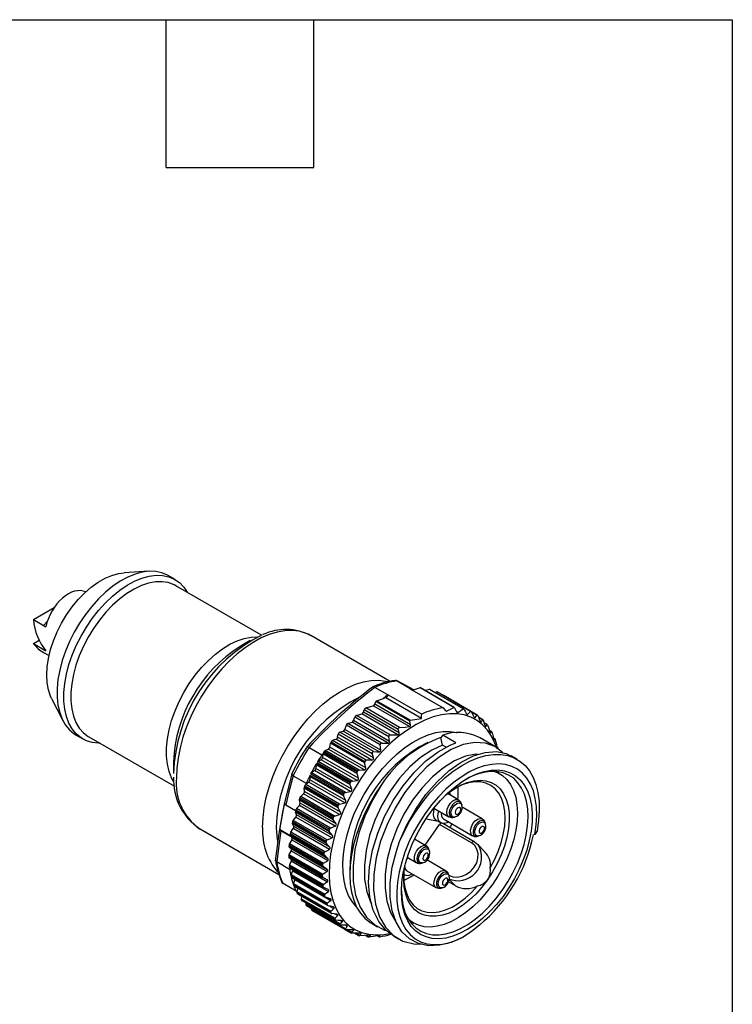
# Model space of a CAD drawing. Header units: millimetres. Extents: x 13 to 546, y 13 to 419.
# Tile 7 of 7: x 473 to 546, y 318 to 419. Entities that reach past the tile are written whole.
import ezdxf

# ---------------------------------------------------------------- set-up
doc = ezdxf.new("R2010")
doc.units = ezdxf.units.MM
doc.header["$LTSCALE"] = 2
doc.linetypes.add('SLD-Solid', pattern=[0])
doc.layers.add('HATCH', color=6, linetype='SLD-Solid')
doc.layers.add('TEXT', color=140, linetype='SLD-Solid', lineweight=25)

# ---------------------------------------------------------------- blocks, each defined once
blk = doc.blocks.new('SW_HATCH_0')
at = {"layer": 'HATCH', "color": 0}
for p, q in [((0, 0), (1.31, 1.31)), ((-3.78, -3.78), (0, 0)), ((-4.15, -4.15), (-4.01, -4.01)), ((6.1, -7.37), (6.5, -6.97))]:
    blk.add_line(p, q, dxfattribs=at)

msp = doc.modelspace()

# ---------------------------------------------------------------- linework, layer by layer
for p, q in [((485.9, 362.18), (483.34, 362.03)), ((488.59, 361.33), (487.88, 361.74)), ((488.69, 360.69), (488.52, 360.79)), ((497.52, 355.6), (488.69, 360.69)), ((473.97, 357.2), (476.11, 358.43)), ((473.97, 357.2), (475.26, 356.45)), ((473.97, 354.72), (474.56, 355.06)), ((473.97, 354.72), (475.26, 353.97)), ((496.36, 355.03), (495.32, 354.42)), ((510.8, 350.82), (502.61, 355.55)), ((475.03, 353.8), (475.59, 353.48)), ((511.52, 350.87), (512.84, 350.1)), ((513.24, 349.95), (511.52, 350.87)), ((510.54, 349.43), (509.22, 350.2)), ((512.8, 350.1), (516.26, 348.1)), ((513.16, 349.93), (512.84, 350.1)), ((513.11, 349.92), (513.16, 349.93)), ((513.88, 350.14), (513.16, 349.93)), ((517.35, 348.14), (513.88, 350.14)), ((517.39, 348.14), (513.92, 350.14)), ((514.84, 350), (514.39, 349.87)), ((518.31, 347.99), (514.84, 350)), ((518.37, 347.99), (514.9, 349.99)), ((515.6, 349.73), (515.44, 349.68)), ((519.08, 347.72), (515.6, 349.73)), ((519.13, 347.72), (515.67, 349.72)), ((475.85, 349.07), (477.01, 346.79)), ((509.21, 348.48), (509.31, 348.74)), ((512.81, 346.72), (509.31, 348.74)), ((509.39, 348.83), (510.12, 349.04)), ((512.86, 346.83), (509.39, 348.83)), ((510.54, 349.43), (510.12, 349.04)), ((510.35, 349.11), (510.12, 349.04)), ((510.59, 349.45), (510.35, 349.11)), ((514.01, 346.99), (510.35, 349.11)), ((510.59, 349.45), (514.05, 347.45)), ((519.78, 347.34), (516.32, 349.35)), ((508.03, 347.65), (508.1, 347.89)), ((511.71, 345.52), (508.03, 347.65)), ((511.63, 345.85), (508.1, 347.89)), ((508.27, 348.08), (509.05, 348.31)), ((511.74, 346.07), (508.27, 348.08)), ((512.8, 346.15), (509.05, 348.31)), ((512.89, 346.35), (509.21, 348.48)), ((516.59, 347.75), (517.35, 348.14)), ((517.79, 347.61), (517.66, 347.68)), ((518.77, 347.41), (518.65, 347.48)), ((519.74, 347.34), (519.19, 347.66)), ((506.42, 346.48), (506.86, 346.6)), ((509.91, 344.46), (506.42, 346.48)), ((510.58, 344.45), (506.86, 346.6)), ((507.01, 346.77), (507.15, 347.13)), ((510.72, 344.63), (507.01, 346.77)), ((510.66, 345.1), (507.15, 347.13)), ((507.31, 347.3), (507.87, 347.47)), ((510.79, 345.29), (507.31, 347.3)), ((511.6, 345.31), (507.87, 347.47)), ((512.86, 346.83), (514.01, 346.99)), ((519.55, 347.07), (519.44, 347.13)), ((520.36, 346.87), (519.91, 347.13)), ((520.32, 346.86), (519.93, 347.08)), ((520.19, 346.63), (520.11, 346.68)), ((520.78, 346.39), (520.49, 346.56)), ((505.59, 345.59), (505.94, 345.69)), ((509.09, 343.57), (505.59, 345.59)), ((509.66, 343.55), (505.94, 345.69)), ((506.1, 345.86), (506.27, 346.3)), ((509.82, 343.72), (506.1, 345.86)), ((509.76, 344.28), (506.27, 346.3)), ((520.68, 346.15), (520.61, 346.19)), ((521.25, 345.66), (521.02, 345.8)), ((521.02, 345.78), (521.23, 345.66)), ((521.1, 345.52), (521.15, 345.5)), ((478.38, 345.28), (479.09, 344.88)), ((479.69, 345.1), (488.53, 340.01)), ((504.56, 344.04), (504.65, 344.44)), ((508.15, 342.42), (504.65, 344.44)), ((504.71, 344.57), (508.18, 342.57)), ((504.85, 344.74), (505.19, 344.85)), ((504.85, 344.74), (508.31, 342.74)), ((508.9, 342.7), (505.19, 344.85)), ((505.36, 345.06), (505.42, 345.37)), ((509.06, 342.93), (505.36, 345.06)), ((508.94, 343.34), (505.42, 345.37)), ((516.23, 345.27), (516.03, 345.04)), ((516.21, 344.24), (516.03, 345.04)), ((517.58, 344.48), (516.23, 345.27)), ((521.65, 344.08), (520, 345.03)), ((521.62, 344.86), (521.46, 344.95)), ((521.46, 344.94), (521.61, 344.85)), ((521.51, 344.75), (521.54, 344.74)), ((521.53, 344.73), (521.54, 344.74)), ((521.63, 344.85), (521.64, 344.82)), ((502.43, 344), (503.75, 343.24)), ((503.92, 343.49), (507.38, 341.49)), ((504, 343.6), (507.46, 341.6)), ((504.1, 343.69), (504.39, 343.82)), ((507.6, 341.67), (504.1, 343.69)), ((504.53, 343.95), (504.39, 343.82)), ((504.41, 343.83), (504.39, 343.82)), ((508.13, 341.69), (504.41, 343.83)), ((508.28, 341.9), (504.56, 344.04)), ((516.58, 344.02), (516.21, 344.24)), ((521.9, 343.96), (521.79, 344.02)), ((521.79, 344.01), (521.89, 343.96)), ((488.44, 342.5), (488.44, 341.3)), ((503.26, 342.46), (506.72, 340.46)), ((503.67, 342.74), (503.36, 342.56)), ((506.86, 340.54), (503.36, 342.56)), ((507.38, 340.6), (503.67, 342.74)), ((503.86, 343.34), (503.75, 343.24)), ((503.86, 343.34), (503.81, 342.96)), ((507.53, 340.82), (503.81, 342.96)), ((503.86, 343.34), (503.86, 343.35)), ((507.37, 341.33), (503.86, 343.35)), ((523.89, 342.78), (523.29, 343.13)), ((502.99, 341.61), (502.68, 341.39)), ((506.18, 339.37), (502.68, 341.39)), ((506.71, 339.46), (502.99, 341.61)), ((503.14, 342.21), (503.12, 341.83)), ((506.84, 339.69), (503.12, 341.83)), ((506.64, 340.19), (503.14, 342.21)), ((503.18, 342.34), (506.65, 340.34)), ((522.09, 341.3), (521.68, 341.54)), ((500.79, 341.09), (502.12, 340.33)), ((502.39, 340.43), (502.09, 340.19)), ((506.1, 338.29), (502.39, 340.43)), ((502.49, 341.02), (502.5, 340.66)), ((505.99, 339), (502.49, 341.02)), ((506.22, 338.52), (502.5, 340.66)), ((502.52, 341.15), (505.99, 339.15)), ((502.59, 341.28), (506.05, 339.28)), ((501.96, 339.49), (501.91, 339.8)), ((505.41, 337.78), (501.91, 339.8)), ((501.96, 339.49), (501.92, 339.31)), ((501.94, 339.93), (505.4, 337.93)), ((501.96, 339.49), (501.96, 339.47)), ((505.67, 337.33), (501.96, 339.47)), ((501.99, 340.06), (505.46, 338.06)), ((502.08, 340.18), (502.09, 340.19)), ((505.58, 338.16), (502.08, 340.18)), ((502.12, 340.33), (502.09, 340.19)), ((517.12, 339.04), (516.86, 339.36)), ((501.5, 338.26), (501.42, 338.57)), ((504.92, 336.55), (501.42, 338.57)), ((501.43, 338.7), (504.9, 336.7)), ((501.48, 338.83), (504.95, 336.83)), ((501.56, 338.95), (501.86, 339.23)), ((505.06, 336.93), (501.56, 338.95)), ((505.58, 337.09), (501.86, 339.23)), ((517.84, 338.59), (516.7, 339.25)), ((517.53, 338.8), (517.04, 339.09)), ((500.02, 338.08), (501.03, 337.5)), ((501.02, 337.45), (504.48, 335.45)), ((501.13, 337.06), (501.02, 337.33)), ((504.52, 335.31), (501.02, 337.33)), ((501.06, 337.58), (504.52, 335.58)), ((501.13, 337.71), (501.42, 338.03)), ((504.63, 335.69), (501.13, 337.71)), ((505.13, 335.88), (501.42, 338.03)), ((505.21, 336.12), (501.5, 338.26)), ((515.3, 337.75), (516.84, 336.86)), ((518.19, 338.04), (518.16, 338.16)), ((520.29, 336.64), (518.21, 337.83)), ((500.72, 336.35), (504.19, 334.35)), ((500.79, 336.48), (501.06, 336.82)), ((504.29, 334.46), (500.79, 336.48)), ((504.78, 334.68), (501.06, 336.82)), ((504.84, 334.91), (501.13, 337.06)), ((514.65, 336.6), (515.62, 336.44)), ((515.54, 336.49), (516.03, 336.21)), ((516.28, 336.64), (519.29, 334.9)), ((517.26, 336.78), (517.37, 336.8)), ((517.37, 336.8), (517.49, 336.83)), ((491.11, 335.63), (499.3, 330.9)), ((500.49, 334.9), (499.37, 335.55)), ((500.58, 334.79), (499.51, 335.41)), ((500.55, 335.27), (500.8, 335.63)), ((500.7, 336.22), (504.16, 334.22)), ((500.85, 335.86), (500.7, 336.11)), ((504.21, 334.09), (500.7, 336.11)), ((504.52, 333.49), (500.8, 335.63)), ((504.56, 333.72), (500.85, 335.86)), ((514.39, 333.92), (515.9, 336.05)), ((519.19, 334.15), (515.9, 336.05)), ((519.46, 334.28), (516.24, 336.14)), ((516.99, 335.71), (517.16, 336.13)), ((520.64, 336.08), (520.61, 336.21)), ((520.64, 336.08), (520.65, 336.06)), ((525.95, 335.41), (525.71, 335.03)), ((500.64, 334.47), (500.4, 334.09)), ((500.47, 335.01), (503.93, 333.01)), ((500.49, 335.14), (503.95, 333.14)), ((500.49, 334.91), (500.66, 334.7)), ((500.49, 334.91), (503.99, 332.88)), ((504.05, 333.25), (500.55, 335.27)), ((500.64, 334.47), (504.35, 332.33)), ((500.66, 334.7), (504.37, 332.55)), ((514.49, 333.86), (513.3, 334.55)), ((519.39, 334.87), (519.29, 334.9)), ((519.48, 334.27), (519.46, 334.28)), ((519.63, 334.83), (519.83, 334.84)), ((519.82, 334.84), (519.94, 334.87)), ((519.96, 334.87), (519.94, 334.87)), ((525.71, 335.03), (525.58, 334.99)), ((500.34, 333.84), (503.81, 331.84)), ((500.35, 333.96), (503.82, 331.96)), ((500.57, 333.35), (500.35, 332.96)), ((500.37, 333.74), (503.88, 331.72)), ((500.37, 333.74), (500.57, 333.57)), ((500.4, 334.09), (503.9, 332.07)), ((500.57, 333.57), (504.28, 331.42)), ((500.57, 333.35), (504.28, 331.21)), ((514.85, 333.31), (514.82, 333.43)), ((514.85, 333.31), (514.86, 333.28)), ((520.56, 333.25), (519.81, 334.01)), ((500.32, 332.83), (503.78, 330.83)), ((500.32, 332.71), (503.78, 330.71)), ((500.35, 332.96), (503.85, 330.94)), ((500.36, 332.62), (503.86, 330.6)), ((500.36, 332.62), (500.58, 332.49)), ((500.58, 332.26), (500.41, 331.89)), ((500.58, 332.49), (504.29, 330.35)), ((500.62, 332.44), (500.58, 332.26)), ((500.59, 332.29), (500.58, 332.26)), ((500.59, 332.29), (504.31, 330.15)), ((512.56, 332.67), (513.49, 332.13)), ((516.51, 331.29), (514.59, 332.4)), ((500.42, 331.42), (499.1, 332.19)), ((500.38, 331.75), (503.84, 329.75)), ((500.39, 331.65), (503.86, 329.65)), ((500.41, 331.89), (503.91, 329.86)), ((500.45, 331.57), (500.42, 331.42)), ((500.43, 331.58), (503.93, 329.56)), ((500.72, 331.29), (500.56, 330.88)), ((500.72, 331.29), (504.43, 329.15)), ((512.5, 331.29), (515.51, 329.56)), ((514.03, 332.06), (514.15, 332.1)), ((514.17, 332.1), (514.15, 332.1)), ((500.54, 330.75), (504.01, 328.75)), ((500.56, 330.88), (504.06, 328.86)), ((500.57, 330.66), (504.03, 328.65)), ((500.6, 330.6), (504.09, 328.59)), ((500.94, 330.37), (500.81, 329.96)), ((500.95, 330.4), (500.94, 330.37)), ((500.94, 330.37), (504.66, 328.22)), ((512.21, 330.89), (512.25, 330.86)), ((516.87, 330.74), (516.83, 330.86)), ((516.87, 330.74), (516.87, 330.72)), ((517.53, 329.72), (516.88, 330.37)), ((501.08, 329.18), (499.76, 329.95)), ((500.81, 329.96), (504.31, 327.94)), ((500.81, 329.84), (504.27, 327.84)), ((500.84, 329.75), (504.3, 327.75)), ((500.87, 329.7), (504.35, 327.7)), ((501.25, 329.49), (501.16, 329.14)), ((516.04, 329.49), (516.17, 329.52)), ((516.18, 329.53), (516.17, 329.52)), ((517.53, 329.72), (516.8, 330.14)), ((501.08, 329.18), (501.16, 329.14)), ((501.16, 329.14), (501.16, 329.13)), ((501.16, 329.13), (504.66, 327.11)), ((501.16, 329.01), (504.63, 327.01)), ((501.21, 328.93), (504.67, 326.93)), ((501.23, 328.9), (504.71, 326.9)), ((501.64, 328.67), (501.6, 328.4)), ((501.6, 328.4), (505.1, 326.38)), ((501.61, 328.29), (505.08, 326.29)), ((505.16, 326.18), (501.7, 328.18)), ((502.11, 327.94), (502.09, 327.84)), ((505.6, 325.81), (502.09, 327.84)), ((502.12, 327.7), (505.59, 325.7)), ((502.65, 327.4), (502.65, 327.31)), ((506.15, 325.29), (502.65, 327.31)), ((502.69, 327.23), (506.16, 325.23)), ((504.54, 327.64), (504.97, 327.39)), ((505.08, 326.82), (505.38, 326.65)), ((505.85, 326.01), (505.6, 326.15)), ((506.16, 325.23), (506.81, 324.85)), ((506.36, 325.56), (506.2, 325.65)), ((506.82, 324.91), (506.31, 325.21)), ((507.01, 325.12), (506.87, 325.2)), ((508.92, 325.83), (509.5, 325.49)), ((512.78, 326.12), (513.19, 325.88)), ((507.13, 324.84), (507.58, 324.58)), ((507.6, 324.64), (507.26, 324.84)), ((507.77, 324.77), (507.63, 324.85)), ((508.25, 324.61), (508.56, 324.43)), ((508.58, 324.45), (508.3, 324.61)), ((509.75, 324.59), (508.6, 324.43)), ((508.75, 324.59), (508.66, 324.64)), ((509.53, 324.56), (509.68, 324.47)), ((511.14, 324.54), (511.63, 324.27))]:
    msp.add_line(p, q)
at = {"flags": 128}
for points in [[(475.85, 349.07), (475.75, 349.3), (475.53, 349.95), (475.4, 350.68), (475.35, 351.47), (475.4, 352.32), (475.53, 353.2), (475.75, 354.1), (476.05, 355.02), (476.43, 355.93), (476.89, 356.83), (477.4, 357.69), (477.98, 358.5), (478.6, 359.26), (479.26, 359.94), (479.95, 360.54), (480.66, 361.05), (481.37, 361.46), (482.07, 361.76), (482.76, 361.96), (483.34, 362.03)], [(487.88, 361.74), (487.81, 361.78), (487.23, 362.02), (486.6, 362.16), (485.92, 362.18), (485.21, 362.09), (484.47, 361.88), (483.71, 361.57), (482.94, 361.15), (482.18, 360.64), (481.42, 360.03), (480.69, 359.33), (480, 358.56), (479.34, 357.73), (478.73, 356.83), (478.18, 355.9), (477.7, 354.93), (477.28, 353.95), (476.94, 352.96), (476.69, 351.98), (476.51, 351.01), (476.43, 350.08), (476.43, 349.2), (476.51, 348.37), (476.69, 347.61), (476.94, 346.92), (477.28, 346.32), (477.7, 345.81), (478.18, 345.41), (478.38, 345.28)], [(480.86, 344.43), (480.7, 344.43), (480.05, 344.51), (479.44, 344.7), (478.89, 345), (478.4, 345.41), (477.99, 345.91), (477.65, 346.51), (477.39, 347.2), (477.22, 347.96), (477.13, 348.79), (477.13, 349.67), (477.22, 350.61), (477.39, 351.57), (477.65, 352.55), (477.99, 353.54), (478.4, 354.53), (478.89, 355.49), (479.44, 356.43), (480.05, 357.32), (480.7, 358.15), (481.4, 358.93), (482.13, 359.62), (482.88, 360.23), (483.65, 360.75), (484.41, 361.16), (485.17, 361.48), (485.91, 361.68), (486.63, 361.77), (487.31, 361.75), (487.94, 361.61), (488.52, 361.37), (489.04, 361.02), (489.49, 360.56), (489.86, 360.02)], [(488.52, 360.79), (488.49, 360.8), (487.9, 361.01), (487.27, 361.11), (486.58, 361.09), (485.87, 360.96), (485.13, 360.71), (484.38, 360.35), (483.63, 359.89), (482.88, 359.33), (482.15, 358.68), (481.46, 357.95), (480.8, 357.15), (480.18, 356.29), (479.63, 355.38), (479.13, 354.44), (478.71, 353.47), (478.37, 352.5), (478.11, 351.53), (477.93, 350.58), (477.84, 349.67), (477.84, 348.8), (477.93, 347.98), (478.11, 347.24), (478.37, 346.57), (478.71, 346), (479.13, 345.52), (479.63, 345.14), (479.69, 345.1)], [(502.61, 355.55), (502.07, 355.8), (501.4, 356), (500.68, 356.08), (499.92, 356.05), (499.13, 355.91), (498.32, 355.67), (497.49, 355.31), (496.65, 354.85), (495.82, 354.3), (494.99, 353.65), (494.19, 352.91), (493.41, 352.1), (492.67, 351.22), (491.98, 350.28), (491.34, 349.29), (490.75, 348.26), (490.23, 347.2), (489.78, 346.13), (489.41, 345.05), (489.11, 343.97), (488.9, 342.91), (488.77, 341.88), (488.73, 340.89)], [(488.43, 340.54), (488.24, 340.87), (487.98, 341.54), (487.8, 342.28), (487.71, 343.1), (487.71, 343.97), (487.8, 344.88), (487.98, 345.83), (488.24, 346.8), (488.59, 347.77), (489.01, 348.74), (489.5, 349.68), (490.06, 350.59), (490.67, 351.45), (491.33, 352.25), (492.03, 352.98), (492.76, 353.63), (493.5, 354.19), (494.26, 354.65), (495.01, 355.01), (495.74, 355.26), (496.46, 355.39), (497.09, 355.41)], [(497.63, 335.75), (497.67, 336.75), (497.8, 337.77), (498.01, 338.83), (498.31, 339.91), (498.68, 340.99), (499.13, 342.06), (499.65, 343.12), (500.24, 344.15), (500.88, 345.14), (501.57, 346.08), (502.31, 346.96), (503.09, 347.78), (503.89, 348.51), (504.72, 349.16), (505.55, 349.72), (506.39, 350.17), (507.22, 350.53), (508.03, 350.78), (508.82, 350.92), (509.58, 350.94), (510.3, 350.86), (510.55, 350.8)], [(511.51, 350.87), (511.4, 350.91), (511.3, 350.91)], [(511.52, 350.87), (511.51, 350.87), (511.51, 350.87)], [(509.21, 350.2), (509.22, 350.2), (509.22, 350.2)], [(516.32, 349.35), (516.31, 349.35), (516.31, 349.35)], [(521.75, 344.03), (521.61, 344.43), (521.26, 345.16), (520.83, 345.8), (520.33, 346.35), (519.76, 346.79), (519.12, 347.13), (518.43, 347.36), (517.69, 347.48), (516.9, 347.48), (516.08, 347.37), (515.23, 347.15), (514.36, 346.81), (513.48, 346.38), (512.6, 345.83), (511.73, 345.2), (510.87, 344.47), (510.04, 343.66), (509.23, 342.77), (508.47, 341.81), (507.76, 340.8), (507.11, 339.75), (506.51, 338.65), (505.99, 337.53), (505.53, 336.4), (505.16, 335.26), (504.86, 334.13), (504.65, 333.02), (504.52, 331.94), (504.49, 330.9), (504.54, 329.92), (504.68, 328.99), (504.9, 328.14), (505.21, 327.36), (505.59, 326.67), (506.06, 326.07), (506.6, 325.58), (507.2, 325.19), (507.87, 324.9), (508.59, 324.73), (509.35, 324.67), (510.16, 324.72), (510.7, 324.82)], [(516.26, 348.1), (516.45, 347.9), (516.59, 347.75)], [(517.35, 348.14), (517.37, 348.15), (517.38, 348.14), (517.4, 348.13), (517.44, 348.08)], [(517.44, 348.08), (517.54, 347.89), (517.62, 347.74)], [(517.62, 347.74), (517.68, 347.65), (517.72, 347.62), (517.75, 347.6), (517.78, 347.6), (517.79, 347.61)], [(517.79, 347.61), (518.09, 347.82), (518.31, 347.99)], [(518.31, 347.99), (518.34, 348), (518.36, 347.99), (518.39, 347.97), (518.42, 347.94), (518.46, 347.87), (518.47, 347.85)], [(518.47, 347.85), (518.55, 347.68), (518.62, 347.54)], [(518.62, 347.54), (518.66, 347.47), (518.69, 347.43), (518.72, 347.4), (518.75, 347.4), (518.77, 347.4), (518.77, 347.41)], [(518.77, 347.41), (518.95, 347.58), (519.08, 347.72)], [(519.08, 347.72), (519.1, 347.73), (519.13, 347.72), (519.15, 347.7), (519.18, 347.67), (519.22, 347.61)], [(519.22, 347.61), (519.33, 347.37), (519.42, 347.18)], [(512.81, 346.72), (512.81, 346.77), (512.82, 346.8), (512.83, 346.82), (512.85, 346.83), (512.86, 346.83)], [(512.89, 346.35), (512.85, 346.56), (512.81, 346.72)], [(514.01, 346.99), (514.03, 347.25), (514.05, 347.45)], [(519.42, 347.18), (519.45, 347.12), (519.48, 347.08), (519.51, 347.06), (519.53, 347.06), (519.55, 347.07)], [(519.55, 347.07), (519.66, 347.22), (519.74, 347.34)], [(519.74, 347.34), (519.76, 347.35), (519.78, 347.34), (519.81, 347.32), (519.83, 347.29), (519.86, 347.24)], [(519.86, 347.24), (519.99, 346.95), (520.08, 346.72)], [(520.08, 346.72), (520.11, 346.67), (520.14, 346.63), (520.16, 346.61), (520.18, 346.61), (520.19, 346.63)], [(520.19, 346.63), (520.27, 346.75), (520.32, 346.86)], [(520.32, 346.86), (520.34, 346.87), (520.36, 346.87), (520.38, 346.85), (520.4, 346.82), (520.42, 346.77), (520.44, 346.71)], [(520.44, 346.71), (520.51, 346.47), (520.57, 346.29)], [(507.32, 327.58), (507.3, 327.59), (506.87, 328.12), (506.51, 328.74), (506.23, 329.45), (506.04, 330.24), (505.93, 331.1), (505.9, 332.01), (505.97, 332.98), (506.12, 333.97), (506.35, 335), (506.67, 336.03), (507.06, 337.07), (507.53, 338.09), (508.07, 339.1), (508.66, 340.06), (509.32, 340.98), (510.01, 341.84), (510.75, 342.64), (511.52, 343.36), (512.31, 343.99), (513.11, 344.53), (513.91, 344.97), (514.71, 345.3), (515.49, 345.53), (516.25, 345.65), (516.97, 345.66), (517.65, 345.55), (517.68, 345.54)], [(511.6, 345.31), (511.65, 345.32), (511.68, 345.34), (511.71, 345.38), (511.72, 345.42), (511.72, 345.5), (511.71, 345.52)], [(511.63, 345.85), (511.63, 345.95), (511.64, 346), (511.67, 346.04), (511.71, 346.06), (511.74, 346.07)], [(511.71, 345.52), (511.67, 345.71), (511.63, 345.85)], [(511.74, 346.07), (512.34, 346.11), (512.8, 346.15)], [(512.8, 346.15), (512.83, 346.16), (512.87, 346.18), (512.89, 346.22), (512.9, 346.28), (512.89, 346.35)], [(520.57, 346.29), (520.59, 346.22), (520.61, 346.18), (520.64, 346.14), (520.66, 346.13), (520.67, 346.13), (520.68, 346.15)], [(520.68, 346.15), (520.74, 346.28), (520.78, 346.39)], [(520.92, 346.15), (521, 345.86), (521.06, 345.63)], [(521.06, 345.63), (521.08, 345.57), (521.1, 345.53), (521.12, 345.5), (521.13, 345.49), (521.14, 345.49), (521.15, 345.5)], [(521.15, 345.5), (521.2, 345.59), (521.23, 345.66)], [(521.23, 345.66), (521.25, 345.67), (521.26, 345.66), (521.27, 345.64)], [(511.15, 324.56), (510.37, 325.12), (509.61, 326.04), (509.05, 327.2), (508.7, 328.55), (508.57, 330.07), (508.67, 331.7), (508.98, 333.42), (509.51, 335.15), (510.22, 336.87), (511.1, 338.52), (512.13, 340.05), (513.27, 341.43), (514.48, 342.61), (515.74, 343.56), (517, 344.25), (517.58, 344.48)], [(522.43, 343.44), (522.39, 343.49), (521.58, 344.11), (520.62, 344.46), (519.53, 344.52), (518.34, 344.3), (517.1, 343.79), (515.84, 343.01), (514.59, 341.99), (513.39, 340.75), (512.28, 339.32), (511.3, 337.75), (510.47, 336.07), (509.81, 334.34), (509.35, 332.61), (509.1, 330.91), (509.07, 329.31), (509.27, 327.84), (509.68, 326.54), (510.3, 325.45), (511.12, 324.61), (512.11, 324.03), (513.24, 323.73), (513.97, 323.72)], [(509.91, 344.46), (510.29, 344.45), (510.58, 344.45)], [(510.72, 344.63), (510.69, 344.9), (510.66, 345.1)], [(510.79, 345.29), (511.24, 345.3), (511.6, 345.31)], [(521.36, 345.42), (521.42, 345.13), (521.47, 344.89)], [(521.54, 344.74), (521.58, 344.8), (521.61, 344.85)], [(521.61, 344.85), (521.62, 344.86), (521.62, 344.86)], [(521.71, 344.59), (521.75, 344.29), (521.79, 344.06)], [(502.42, 344.01), (502.33, 344.05), (502.25, 344.06), (502.19, 344.04), (502.19, 344.04)], [(502.43, 344), (502.43, 344.01), (502.42, 344.01)], [(516.21, 344.24), (515.08, 343.72), (513.94, 342.96), (512.83, 341.99), (511.77, 340.82), (510.79, 339.49), (509.94, 338.04), (509.22, 336.51), (508.67, 334.93), (508.31, 333.36), (508.13, 331.84), (508.16, 330.41), (508.39, 329.11), (508.81, 327.98), (508.87, 327.88)], [(509.09, 343.57), (509.41, 343.56), (509.66, 343.55)], [(509.82, 343.72), (509.79, 344.04), (509.76, 344.28)], [(511.77, 334.3), (512.52, 336.01), (513.43, 337.63), (514.49, 339.14), (515.64, 340.47), (516.87, 341.61), (518.13, 342.5), (519.39, 343.14), (520.61, 343.5), (521.75, 343.58), (522.78, 343.37), (523.27, 343.09)], [(521.89, 343.96), (521.9, 343.96), (521.91, 343.94), (521.91, 343.92)], [(508.28, 341.9), (508.21, 342.19), (508.15, 342.42)], [(508.31, 342.74), (508.64, 342.72), (508.9, 342.7)], [(509.06, 342.93), (508.99, 343.16), (508.94, 343.34)], [(519.89, 343.29), (519.62, 343.3), (518.55, 343.09), (517.44, 342.62), (516.3, 341.91), (515.17, 340.98), (514.1, 339.85), (513.11, 338.55), (512.22, 337.12), (511.48, 335.6), (510.89, 334.03), (510.49, 332.46), (510.27, 330.93), (510.26, 329.47), (510.44, 328.14), (510.83, 326.97), (511.39, 326.01)], [(511.77, 334.3), (512.26, 335.38), (512.83, 336.43), (513.46, 337.44), (514.15, 338.41), (514.89, 339.31), (515.67, 340.15), (516.48, 340.9), (517.31, 341.56), (518.16, 342.12), (519, 342.58), (519.84, 342.93), (520.66, 343.17), (521.46, 343.29), (522.21, 343.29), (522.93, 343.17), (523.59, 342.94), (524.18, 342.59), (524.71, 342.14), (525.17, 341.58), (525.54, 340.92), (525.84, 340.17), (526.04, 339.34), (526.16, 338.44), (526.18, 337.47), (526.11, 336.46), (525.95, 335.41)], [(500.67, 341.39), (499.86, 338.2), (499.54, 336.48)], [(507.6, 341.67), (507.89, 341.68), (508.13, 341.69)], [(525.71, 335.03), (525.86, 336.03), (525.92, 336.99), (525.89, 337.9), (525.77, 338.75), (525.57, 339.53), (525.28, 340.23), (524.9, 340.84), (524.45, 341.35), (523.93, 341.75), (523.34, 342.05), (522.7, 342.24), (522.01, 342.31), (521.27, 342.26), (520.5, 342.1), (519.71, 341.83), (518.91, 341.44), (518.11, 340.95), (517.31, 340.37), (516.53, 339.69), (515.78, 338.92), (515.06, 338.09), (514.39, 337.19), (513.77, 336.24), (513.21, 335.24), (512.73, 334.22), (512.31, 333.19), (511.98, 332.15), (511.72, 331.12), (511.56, 330.12), (511.48, 329.15), (511.49, 328.22), (511.6, 327.36), (511.79, 326.57), (512.06, 325.85), (512.42, 325.23), (512.86, 324.7), (513.36, 324.27), (513.94, 323.95), (514.57, 323.75), (515.26, 323.66), (515.99, 323.68), (516.75, 323.82), (517.53, 324.07), (518.33, 324.44)], [(512.14, 331.06), (512.37, 332.04), (512.68, 333.04), (513.07, 334.03), (513.53, 335.01), (514.06, 335.96), (514.65, 336.88), (515.29, 337.74), (515.98, 338.54), (516.7, 339.27), (517.45, 339.92), (518.21, 340.48), (518.98, 340.93), (519.75, 341.29), (520.5, 341.54), (521.23, 341.67), (521.93, 341.69), (522.59, 341.6), (523.19, 341.4), (523.74, 341.08), (524.22, 340.66), (524.62, 340.14), (524.95, 339.53), (525.2, 338.83), (525.37, 338.06), (525.45, 337.21), (525.44, 336.32), (525.34, 335.38), (525.15, 334.41), (524.88, 333.42), (524.53, 332.42), (524.11, 331.43), (523.61, 330.47), (523.05, 329.53), (522.44, 328.64), (521.77, 327.81), (521.06, 327.04), (520.33, 326.35), (519.57, 325.75), (518.8, 325.24), (518.03, 324.83), (517.27, 324.53), (516.53, 324.34), (515.81, 324.26), (515.14, 324.3), (514.5, 324.45), (513.93, 324.71), (513.41, 325.07), (512.97, 325.54), (512.6, 326.11), (512.31, 326.77), (512.1, 327.51), (511.98, 328.32), (511.95, 329.19), (512, 330.11), (512.14, 331.06)], [(511.95, 329.2), (511.98, 328.54), (512.11, 327.75), (512.32, 327.02), (512.62, 326.38), (512.99, 325.84), (513.44, 325.39), (513.96, 325.04), (514.53, 324.8), (515.17, 324.68), (515.84, 324.67), (516.55, 324.77), (517.29, 324.99), (518.05, 325.31), (518.81, 325.74), (519.56, 326.27), (520.31, 326.9), (521.02, 327.6), (521.71, 328.38), (522.34, 329.23), (522.93, 330.13), (523.46, 331.06), (523.92, 332.03), (524.31, 333.01), (524.61, 333.99), (524.84, 334.96), (524.98, 335.9), (525.03, 336.81), (524.99, 337.66), (524.87, 338.46), (524.65, 339.18), (524.36, 339.82), (523.98, 340.37), (523.54, 340.82), (523.02, 341.16), (522.44, 341.4), (521.81, 341.53), (521.13, 341.54), (520.42, 341.43), (519.68, 341.22), (518.93, 340.89), (518.59, 340.71)], [(521.55, 341.54), (521.86, 341.42), (522.38, 341.11), (522.84, 340.69), (523.22, 340.17), (523.53, 339.56), (523.75, 338.86), (523.88, 338.1), (523.93, 337.27), (523.89, 336.38), (523.76, 335.46), (523.55, 334.51), (523.25, 333.55), (522.88, 332.59), (522.43, 331.64), (521.91, 330.72), (521.34, 329.85)], [(500.79, 341.09), (500.34, 339.42), (500.02, 338.08)], [(500.79, 341.1), (500.79, 341.1), (500.79, 341.09)], [(506.86, 340.54), (507.15, 340.57), (507.38, 340.6)], [(507.53, 340.82), (507.44, 341.1), (507.37, 341.33)], [(516.5, 339.08), (516.67, 339.22), (517.36, 339.71), (518.06, 340.1), (518.75, 340.39), (519.42, 340.56), (520.07, 340.62), (520.67, 340.56), (521.22, 340.39), (521.72, 340.11), (522.14, 339.72), (522.5, 339.23), (522.77, 338.65), (522.96, 337.98), (523.06, 337.25), (523.08, 336.45), (523, 335.6), (522.84, 334.72), (522.59, 333.83), (522.26, 332.93), (521.85, 332.04), (521.37, 331.17), (520.84, 330.35)], [(521.12, 331.57), (521.57, 332.42), (521.94, 333.28), (522.25, 334.16), (522.47, 335.03), (522.61, 335.87), (522.65, 336.68), (522.62, 337.44), (522.49, 338.14), (522.28, 338.76), (521.99, 339.3), (521.62, 339.74), (521.18, 340.09), (520.67, 340.32), (520.12, 340.44), (519.51, 340.45), (518.87, 340.35), (518.21, 340.14), (517.54, 339.81), (517.41, 339.74)], [(506.18, 339.37), (506.48, 339.42), (506.71, 339.46)], [(509.94, 340.22), (509.28, 339.24), (508.69, 338.22), (508.16, 337.17), (507.69, 336.1), (507.31, 335.02), (507.01, 333.95), (506.79, 332.89), (506.66, 331.86), (506.62, 330.87), (506.67, 329.94), (506.8, 329.06), (507.03, 328.26), (507.33, 327.54), (507.72, 326.91), (508.19, 326.38), (508.72, 325.95), (508.92, 325.83)], [(506.84, 339.69), (506.73, 339.97), (506.64, 340.19)], [(509.94, 340.22), (508.99, 338.62), (508.19, 336.93), (507.57, 335.19), (507.16, 333.46), (506.96, 331.78), (506.97, 330.2), (507.22, 328.77), (507.68, 327.51), (508.34, 326.48), (509.2, 325.69), (510.22, 325.16), (510.35, 325.14)], [(506.22, 338.52), (506.09, 338.79), (505.99, 339)], [(516.84, 336.86), (516.82, 336.87), (516.68, 337.04), (516.63, 337.3), (516.67, 337.62), (516.8, 337.96), (517.01, 338.26), (517.26, 338.49), (517.52, 338.62), (517.75, 338.63), (517.83, 338.59)], [(517.04, 339.09), (516.98, 339.12), (516.87, 339.15)], [(518.16, 338.16), (518.08, 338.32), (517.92, 338.43), (517.7, 338.42), (517.47, 338.31), (517.24, 338.1), (517.05, 337.82), (516.93, 337.52), (516.89, 337.22), (516.94, 336.99), (517.07, 336.83), (517.26, 336.78), (517.26, 336.78)], [(517.36, 338.87), (517.59, 338.76), (517.67, 338.69)], [(499.88, 338.22), (499.69, 337.34), (499.37, 335.55)], [(500.02, 338.08), (499.92, 338.15), (499.88, 338.22)], [(505.67, 337.33), (505.53, 337.58), (505.41, 337.78)], [(505.58, 338.16), (505.87, 338.23), (506.1, 338.29)], [(515.32, 337.74), (515.25, 337.43), (515.23, 337.06), (515.31, 336.75), (515.48, 336.53), (515.54, 336.49)], [(516.84, 336.32), (516.65, 336.22), (516.35, 336.14), (516.08, 336.18), (515.88, 336.34), (515.75, 336.61), (515.72, 336.95), (515.78, 337.34), (515.81, 337.45)], [(517.5, 336.83), (517.4, 336.81), (517.22, 336.86), (517.11, 337.02), (517.07, 337.25), (517.13, 337.53), (517.26, 337.82), (517.45, 338.06), (517.67, 338.22), (517.89, 338.29), (518.07, 338.23), (518.18, 338.08), (518.19, 338.04)], [(517.67, 337.1), (517.78, 337.13), (517.89, 337.21), (517.98, 337.33), (518.05, 337.47), (518.07, 337.61), (518.06, 337.72), (518, 337.8), (517.91, 337.82), (517.81, 337.79), (517.7, 337.71), (517.61, 337.59), (517.54, 337.46), (517.51, 337.32), (517.53, 337.2), (517.58, 337.13), (517.67, 337.1)], [(499.54, 336.48), (499.29, 335.14), (498.94, 332.28)], [(505.21, 336.12), (505.05, 336.36), (504.92, 336.55)], [(505.06, 336.93), (505.35, 337.02), (505.58, 337.09)], [(514.65, 336.6), (514.52, 336.63), (514.49, 336.64)], [(519.29, 334.9), (519.2, 334.97), (519.1, 335.19), (519.09, 335.48), (519.17, 335.81), (519.34, 336.14), (519.56, 336.42), (519.82, 336.61), (520.08, 336.68), (520.29, 336.64)], [(520.61, 336.2), (520.58, 336.29), (520.45, 336.44), (520.25, 336.48), (520.02, 336.41), (519.79, 336.24), (519.58, 335.99), (519.43, 335.69), (519.35, 335.39), (519.36, 335.12), (519.46, 334.93), (519.63, 334.83), (519.63, 334.83)], [(519.94, 334.87), (519.77, 334.86), (519.62, 334.96), (519.53, 335.15), (519.54, 335.41), (519.63, 335.7), (519.78, 335.97), (519.99, 336.18), (520.21, 336.31), (520.42, 336.32), (520.57, 336.23), (520.64, 336.08)], [(499.04, 335.75), (499.09, 334.85), (499.17, 334.26)], [(499.51, 335.41), (499.26, 333.62), (499.1, 332.19)], [(499.37, 335.55), (499.42, 335.47), (499.51, 335.41)], [(504.84, 334.91), (504.66, 335.14), (504.52, 335.31)], [(504.63, 335.69), (504.91, 335.8), (505.13, 335.88)], [(520.09, 335.15), (520.19, 335.16), (520.3, 335.22), (520.4, 335.32), (520.48, 335.46), (520.52, 335.6), (520.52, 335.72), (520.48, 335.82), (520.4, 335.86), (520.3, 335.86), (520.19, 335.79), (520.09, 335.69), (520.01, 335.56), (519.97, 335.42), (519.97, 335.29), (520.01, 335.19), (520.09, 335.15)], [(504.29, 334.46), (504.56, 334.58), (504.78, 334.68)], [(518.33, 324.44), (517.09, 323.88), (515.88, 323.59), (514.74, 323.55), (513.71, 323.77), (512.78, 324.26), (512.01, 324.99), (511.41, 325.97), (510.99, 327.15), (510.79, 328.51), (510.79, 330.02), (511, 331.64), (511.43, 333.31), (511.77, 334.3)], [(519.46, 334.28), (519.45, 334.29), (519.42, 334.3), (519.38, 334.29), (519.34, 334.28), (519.3, 334.26), (519.26, 334.23), (519.22, 334.19), (519.19, 334.15)], [(519.48, 334.27), (519.84, 333.98), (519.92, 333.89)], [(504.05, 333.25), (504.31, 333.38), (504.52, 333.49)], [(504.56, 333.72), (504.36, 333.92), (504.21, 334.09)], [(513.49, 332.13), (513.44, 332.17), (513.32, 332.36), (513.29, 332.64), (513.35, 332.97), (513.5, 333.3), (513.72, 333.59), (513.97, 333.8), (514.23, 333.9)], [(514.41, 333.7), (514.18, 333.61), (513.95, 333.42), (513.75, 333.16), (513.61, 332.85), (513.55, 332.56), (513.58, 332.3), (513.69, 332.12), (513.87, 332.05), (514.03, 332.07)], [(514.15, 332.1), (514.11, 332.09), (513.92, 332.11), (513.79, 332.24), (513.73, 332.46), (513.76, 332.73), (513.88, 333.02), (514.06, 333.27), (514.27, 333.46), (514.49, 333.55), (514.49, 333.55)], [(514.23, 333.9), (514.46, 333.88), (514.49, 333.86)], [(514.49, 333.55), (514.68, 333.53), (514.82, 333.4), (514.85, 333.31)], [(516.84, 330.83), (517.25, 330.67), (517.72, 330.63), (518.21, 330.72), (518.68, 330.93), (519.11, 331.25), (519.46, 331.65), (519.72, 332.11), (519.85, 332.59), (519.87, 333.07), (519.75, 333.51), (519.52, 333.88), (519.19, 334.15)], [(503.9, 332.07), (504.15, 332.21), (504.35, 332.33)], [(504.37, 332.55), (504.16, 332.74), (503.99, 332.88)], [(512.46, 332.38), (512.49, 332.42), (512.63, 332.63)], [(514.55, 333.09), (514.44, 333.05), (514.33, 332.95), (514.24, 332.83), (514.19, 332.69), (514.17, 332.55), (514.2, 332.45), (514.26, 332.38), (514.36, 332.37), (514.47, 332.42), (514.57, 332.51), (514.66, 332.63), (514.72, 332.78), (514.73, 332.91), (514.7, 333.02), (514.64, 333.08), (514.55, 333.09)], [(499.1, 332.19), (499.1, 332.19), (499.09, 332.19)], [(504.28, 331.42), (504.06, 331.59), (503.88, 331.72)], [(504.28, 331.21), (504.32, 331.25), (504.34, 331.29), (504.35, 331.33), (504.34, 331.37), (504.31, 331.4), (504.28, 331.42)], [(520.84, 330.35), (520.25, 329.58), (519.62, 328.87), (518.95, 328.25), (518.26, 327.71), (517.57, 327.26), (516.87, 326.92), (516.19, 326.69), (515.53, 326.58), (514.9, 326.58), (514.33, 326.69), (513.8, 326.92), (513.34, 327.25), (512.95, 327.69), (512.63, 328.23), (512.4, 328.86), (512.25, 329.56), (512.2, 330.33), (512.23, 331.15), (512.31, 331.83)], [(515.51, 329.56), (515.4, 329.67), (515.31, 329.9), (515.32, 330.21), (515.42, 330.54), (515.61, 330.86), (515.84, 331.12), (516.1, 331.29), (516.35, 331.34), (516.51, 331.29)], [(503.85, 330.94), (504.09, 331.09), (504.28, 331.21)], [(504.29, 330.35), (504.05, 330.49), (503.86, 330.6)], [(504.31, 330.15), (504.35, 330.18), (504.37, 330.22), (504.37, 330.26), (504.35, 330.3), (504.32, 330.33), (504.29, 330.35)], [(512.2, 330.71), (512.22, 330.13), (512.33, 329.42), (512.53, 328.78), (512.8, 328.23), (513.16, 327.77), (513.58, 327.4), (514.07, 327.15), (514.62, 327), (515.22, 326.97), (515.85, 327.05), (516.51, 327.24), (517.18, 327.54), (517.86, 327.95), (518.53, 328.45), (519.18, 329.04), (519.8, 329.71)], [(512.21, 330.28), (512.88, 330.64), (513.23, 330.87)], [(516.83, 330.86), (516.82, 330.9), (516.71, 331.07), (516.52, 331.14), (516.3, 331.09), (516.06, 330.94), (515.85, 330.7), (515.68, 330.41), (515.59, 330.11), (515.58, 329.83), (515.65, 329.62), (515.81, 329.5), (516.01, 329.49), (516.04, 329.49)], [(516.17, 329.52), (516.12, 329.51), (515.93, 329.54), (515.8, 329.68), (515.75, 329.9), (515.79, 330.17), (515.9, 330.46), (516.08, 330.71), (516.3, 330.89), (516.52, 330.98), (516.71, 330.95), (516.84, 330.82), (516.87, 330.74)], [(516.58, 329.93), (516.67, 330.06), (516.73, 330.2), (516.75, 330.33), (516.72, 330.44), (516.66, 330.51), (516.57, 330.52), (516.46, 330.48), (516.35, 330.39), (516.26, 330.26), (516.21, 330.12), (516.19, 329.99), (516.21, 329.88), (516.28, 329.81), (516.37, 329.8), (516.48, 329.84), (516.58, 329.93)], [(499.62, 330.1), (499.66, 330.02), (499.75, 329.95)], [(499.75, 329.95), (499.75, 329.95), (499.76, 329.95)], [(503.91, 329.86), (504.13, 330.02), (504.31, 330.15)], [(504.4, 329.34), (504.15, 329.46), (503.95, 329.55)], [(504.43, 329.15), (504.47, 329.18), (504.48, 329.22), (504.48, 329.26), (504.46, 329.29), (504.43, 329.32), (504.4, 329.34)], [(521.34, 329.85), (520.71, 329.02), (520.04, 328.26), (519.33, 327.57), (518.6, 326.97), (517.86, 326.46), (517.12, 326.05), (516.38, 325.74), (515.66, 325.55), (514.96, 325.47), (514.31, 325.5), (513.7, 325.65), (513.15, 325.91), (512.71, 326.23)], [(504.06, 328.86), (504.27, 329.02), (504.43, 329.15)], [(504.6, 328.4), (504.34, 328.49), (504.13, 328.57)], [(504.31, 327.94), (504.51, 328.1), (504.66, 328.22)], [(504.66, 328.22), (504.69, 328.26), (504.7, 328.3), (504.69, 328.33), (504.67, 328.36), (504.63, 328.39), (504.6, 328.4)], [(504.9, 327.55), (504.63, 327.62), (504.41, 327.67)], [(504.66, 327.11), (504.84, 327.26), (504.97, 327.39)], [(504.97, 327.39), (505, 327.43), (505.01, 327.46), (505, 327.49), (504.97, 327.52), (504.93, 327.54), (504.9, 327.55)], [(505.29, 326.79), (505.01, 326.83), (504.79, 326.87)], [(505.1, 326.38), (505.26, 326.53), (505.38, 326.65)], [(505.75, 326.14), (505.42, 326.16), (505.16, 326.18)], [(505.38, 326.65), (505.4, 326.68), (505.41, 326.72), (505.39, 326.74), (505.36, 326.76), (505.32, 326.78), (505.29, 326.79)], [(505.85, 326.01), (505.88, 326.04), (505.89, 326.07), (505.87, 326.1), (505.84, 326.12), (505.81, 326.13), (505.75, 326.14)], [(505.69, 325.68), (505.63, 325.69), (505.59, 325.7), (505.57, 325.72), (505.56, 325.75), (505.57, 325.77), (505.6, 325.81)], [(505.6, 325.81), (505.74, 325.92), (505.85, 326.01)], [(506.26, 325.65), (505.94, 325.67), (505.69, 325.68)], [(506.25, 325.21), (506.2, 325.21), (506.16, 325.23), (506.14, 325.24), (506.14, 325.27), (506.15, 325.29)], [(506.15, 325.29), (506.27, 325.44), (506.36, 325.56)], [(506.92, 325.2), (506.55, 325.2), (506.25, 325.21)], [(506.36, 325.56), (506.38, 325.59), (506.37, 325.62), (506.34, 325.64), (506.31, 325.65), (506.26, 325.65)], [(507.01, 325.12), (507.03, 325.14), (507.02, 325.17), (507, 325.18), (506.97, 325.19), (506.92, 325.2)], [(520, 325.68), (519.18, 325.01), (518.33, 324.44)], [(506.9, 324.84), (506.85, 324.84), (506.82, 324.85), (506.8, 324.86), (506.8, 324.88), (506.82, 324.91)], [(506.82, 324.91), (506.92, 325.03), (507.01, 325.12)], [(507.71, 324.85), (507.26, 324.84), (506.9, 324.84)], [(507.65, 324.57), (507.61, 324.57), (507.58, 324.58), (507.57, 324.59), (507.57, 324.61), (507.59, 324.64), (507.6, 324.64)], [(507.6, 324.64), (507.69, 324.72), (507.77, 324.77)], [(508.71, 324.64), (508.12, 324.6), (507.65, 324.57)], [(507.77, 324.77), (507.8, 324.81), (507.8, 324.83), (507.79, 324.84), (507.76, 324.85), (507.72, 324.85), (507.71, 324.85)], [(508.6, 324.43), (508.58, 324.43), (508.56, 324.43), (508.56, 324.43), (508.58, 324.45)], [(508.58, 324.45), (508.67, 324.53), (508.75, 324.59)], [(508.75, 324.59), (508.78, 324.62), (508.78, 324.64), (508.75, 324.64), (508.72, 324.65), (508.71, 324.64)], [(509.68, 324.47), (509.72, 324.54), (509.75, 324.59)]]:
    msp.add_lwpolyline(points, dxfattribs=at)
for centre, radius, start, end in [((505.03, 340.79), 16.6, 116.6026, 178.2231), ((500.02, 350.65), 5.53, 62.0046, 115.3492), ((503.3, 341.87), 14.88, 122.4592, 177.5462), ((512.49, 342.52), 8.48, 97.8777, 114.6429), ((512.65, 342.71), 8.24, 97.9654, 114.6302), ((538.6, 310.94), 49.21, 126.8954, 137.7204), ((540.23, 309.36), 51.28, 127.2068, 137.4902), ((509.08, 350.06), 0.195, 47.1091, 122.1793), ((513.68, 343.52), 6.63, 97.3207, 97.6714), ((513.9, 350.11), 0.041, 61.906, 109.6164), ((514.86, 349.92), 0.0814, 61.7267, 109.7957), ((515.63, 349.65), 0.082, 61.906, 109.6164), ((514.53, 335.3), 15.5, 116.1664, 178.3051), ((509.44, 348.7), 0.139, 112.6015, 161.9497), ((514.71, 340.1), 10.21, 113.7808, 114.0437), ((507.76, 347.73), 0.284, 292.9256, 344.7599), ((508.38, 347.81), 0.284, 112.9256, 164.7599), ((508.95, 348.56), 0.278, 292.6015, 341.9497), ((517.45, 339.94), 8.24, 98.2679, 114.3277), ((506.53, 346.22), 0.278, 112.6015, 161.9497), ((506.75, 346.86), 0.278, 292.6015, 341.9497), ((507.41, 347.04), 0.278, 112.6015, 161.9497), ((505.71, 345.32), 0.291, 113.3778, 170.407), ((505.84, 345.95), 0.278, 292.6015, 341.9497), ((517.84, 340.93), 4.63, 62.287, 110.4518), ((516.77, 343.27), 5.08, 36.3693, 37.9082), ((520.48, 346.05), 0.45, 13.5774, 31.6744), ((516.07, 342.82), 5.92, 27.5263, 28.4079), ((520.76, 345.31), 0.614, 10.7338, 24.2943), ((504.97, 344.37), 0.33, 141.883, 167.4228), ((521.44, 331.54), 21.2, 141.487, 142.0807), ((505.08, 345.11), 0.291, 293.3778, 350.407), ((521.37, 331.4), 14.74, 117.0375, 180.6221), ((509.91, 344.31), 0.147, 88.6424, 191.7147), ((520.32, 333.37), 12.44, 110.1816, 146.569), ((510.58, 344.59), 0.144, 270.8096, 15.4873), ((510.79, 345.15), 0.144, 92.6947, 197.565), ((521.73, 344.9), 0.257, 180.5839, 218.94), ((515.05, 342.38), 7.03, 19.591, 20.3771), ((520.83, 344.47), 0.888, 7.97, 17.5492), ((520.59, 331.89), 22.05, 146.3368, 154.9806), ((521.11, 331.59), 22.43, 146.3911, 154.926), ((504.18, 343.3), 0.318, 145.0861, 171.3257), ((522.15, 331.01), 22.1, 145.2598, 145.6262), ((504.21, 343.46), 0.258, 116.6511, 146.8323), ((504.29, 344.08), 0.275, 297.3316, 332.2972), ((504.25, 344.11), 0.319, 330.2466, 347.6753), ((509.08, 343.41), 0.16, 86.9341, 205.5351), ((509.67, 343.69), 0.147, 265.8994, 9.8002), ((522.43, 344.12), 0.648, 185.5225, 200.8679), ((522.4, 330.85), 22.39, 146.3901, 148.7469), ((503.5, 342.32), 0.284, 121.6095, 149.8902), ((503.5, 343.01), 0.312, 302.6976, 351.6818), ((508.32, 342.47), 0.175, 144.4454, 197.2154), ((524.9, 329.54), 21.2, 141.487, 142.0807), ((508.92, 342.86), 0.16, 264.5839, 24.0892), ((522.49, 330.79), 22.5, 149.1066, 152.2105), ((502.86, 341.14), 0.306, 126.0921, 152.9741), ((502.81, 341.86), 0.314, 306.2801, 355.037), ((503.44, 342.18), 0.299, 148.2043, 175.5608), ((507.53, 341.39), 0.176, 147.771, 200.6332), ((525.62, 329.01), 22.1, 145.2598, 145.6262), ((507.6, 341.5), 0.17, 89.2746, 143.0023), ((508.12, 341.85), 0.159, 270.1465, 17.2124), ((494.38, 340.61), 5.94, 176.7586, 237.2332), ((494.44, 340.3), 5.74, 174.1089, 234.5789), ((500.89, 341.33), 0.25, 189.6217, 245.6425), ((522.25, 330.92), 22.22, 152.572, 154.9405), ((502.19, 340.67), 0.31, 309.5057, 358.7684), ((502.76, 341.02), 0.275, 151.2741, 180.2116), ((525.95, 328.79), 22.49, 148.7451, 149.1071), ((506.87, 340.37), 0.174, 93.5406, 146.446), ((507.37, 340.76), 0.162, 274.0361, 20.3433), ((502.16, 339.83), 0.248, 154.3317, 185.3783), ((501.69, 339.45), 0.265, 328.7881, 4.6129), ((521.88, 331.09), 21.82, 155.7112, 156.0806), ((502.29, 339.93), 0.323, 130.1924, 156.12), ((506.21, 339.19), 0.177, 97.484, 149.7822), ((506.8, 340.26), 0.174, 151.0929, 204.362), ((506.69, 339.62), 0.162, 277.5519, 23.7652), ((510.79, 339.39), 7.03, 353.7614, 4.5372), ((501.63, 338.61), 0.219, 157.4162, 191.1786), ((520.94, 331.47), 20.8, 159.2953, 159.6767), ((501.79, 338.71), 0.334, 133.9885, 159.3654), ((501.64, 339.47), 0.325, 313.8093, 331.0117), ((506.14, 339.08), 0.171, 154.4703, 208.4182), ((525.87, 328.84), 22.4, 152.2119, 152.5749), ((506.07, 338.45), 0.161, 280.7495, 27.5246), ((517.6, 338.06), 0.571, 7.3159, 66.2216), ((501.2, 337.39), 0.19, 160.5764, 197.7467), ((519.61, 331.92), 19.4, 163.0205, 163.42), ((501.38, 337.48), 0.337, 137.5455, 162.7518), ((501.22, 338.23), 0.282, 315.0388, 7.624), ((505.55, 337.87), 0.166, 157.9657, 212.8154), ((525.35, 329.09), 21.82, 155.7112, 156.0806), ((505.62, 337.98), 0.178, 101.1183, 153.0736), ((505.54, 337.24), 0.158, 283.6853, 31.6679), ((517.18, 337.82), 1.04, 287.6283, 12.3775), ((517.97, 332.35), 17.7, 166.9488, 167.3735), ((501.05, 336.27), 0.333, 140.9183, 166.3267), ((500.87, 337), 0.261, 317.3959, 12.9254), ((505.05, 336.65), 0.16, 161.6482, 217.561), ((524.4, 329.47), 20.8, 159.2953, 159.6767), ((505.11, 336.76), 0.177, 104.459, 156.3792), ((516.65, 337.1), 0.587, 161.0057, 231.4694), ((517.17, 337.35), 0.585, 235.7839, 292.0257), ((520.05, 336.11), 0.563, 8.8685, 66.2828), ((504.14, 335.37), 6.52, 176.6094, 220.4342), ((500.85, 336.18), 0.162, 163.8807, 205.224), ((500.62, 335.79), 0.237, 319.5025, 18.9596), ((523.07, 329.92), 19.4, 163.0205, 163.42), ((504.63, 335.42), 0.154, 165.5957, 222.6514), ((504.68, 335.52), 0.174, 107.5215, 159.7584), ((505.09, 336.03), 0.153, 286.4203, 36.2426), ((516.19, 335.86), 0.345, 110.434, 147.8514), ((519.63, 335.86), 1.04, 287.6283, 12.3775), ((516.11, 332.7), 15.81, 171.1513, 171.6092), ((500.6, 334.98), 0.138, 167.4346, 213.7383), ((500.81, 335.08), 0.322, 144.1538, 170.1457), ((500.47, 334.6), 0.212, 321.3787, 25.8602), ((521.43, 330.35), 17.7, 166.9488, 167.3735), ((504.35, 334.3), 0.168, 110.319, 163.2738), ((504.73, 334.82), 0.147, 289.0247, 41.2965), ((519.63, 335.3), 0.491, 241.774, 293.5108), ((509.69, 338.19), 16.21, 309.5003, 348.603), ((514.16, 332.92), 13.84, 175.7102, 176.2105), ((500.46, 333.82), 0.116, 171.4051, 223.362), ((500.66, 333.93), 0.305, 147.293, 174.275), ((500.42, 333.46), 0.186, 323.064, 33.7665), ((504.11, 333.1), 0.16, 112.861, 166.9956), ((504.31, 334.2), 0.148, 169.8956, 228.0656), ((504.46, 333.62), 0.139, 291.5847, 46.8774), ((513.84, 333.08), 1.04, 287.6283, 12.3775), ((514.48, 333.36), 0.345, 9.8981, 101.2167), ((514.26, 333.33), 0.569, 8.5254, 65.7367), ((517.78, 332.7), 2.45, 246.3163, 28.9785), ((506.73, 333.42), 7.85, 187.4918, 205.2536), ((499.15, 332.38), 0.193, 176.7768, 252.6934), ((500.6, 332.82), 0.282, 150.3734, 178.7939), ((512.21, 332.98), 11.89, 180.7208, 181.2744), ((500.42, 332.7), 0.0991, 176.0435, 234.0478), ((500.54, 332.42), 0.0818, 13.7372, 57.3074), ((500.39, 332.4), 0.232, 332.2371, 11.5251), ((519.58, 330.7), 15.81, 171.1513, 171.6092), ((504.08, 333), 0.142, 174.6446, 233.7587), ((504.29, 332.45), 0.131, 294.21, 53.029), ((519.24, 331.85), 1.9, 351.5734, 46.7989), ((506.72, 333.21), 7.7, 187.6106, 205.0513), ((500.64, 331.77), 0.256, 153.4307, 183.7972), ((510.38, 332.86), 10.06, 186.2922, 186.9111), ((500.48, 331.65), 0.0891, 182.2488, 236.7793), ((509.37, 332.71), 9.04, 188.1841, 192.5), ((500.5, 331.38), 0.243, 337.1192, 3.4718), ((517.62, 330.92), 13.84, 175.7102, 176.2105), ((503.95, 331.84), 0.138, 179.9441, 239.6556), ((503.97, 331.93), 0.15, 115.1524, 171.0069), ((512.76, 331.68), 0.467, 174.4118, 236.4924), ((513.83, 332.61), 0.575, 235.4466, 291.0175), ((516.27, 330.76), 0.572, 6.9276, 66.0703), ((519.4, 331.32), 1.74, 325.9254, 8.1619), ((500.77, 330.79), 0.227, 156.5029, 189.3978), ((508.06, 332.41), 7.69, 193.1566, 199.5052), ((500.65, 330.67), 0.0841, 190.3527, 237.5083), ((503.92, 330.82), 0.138, 117.1921, 175.4099), ((515.67, 330.98), 11.89, 180.7208, 181.2744), ((503.92, 330.73), 0.135, 185.8915, 245.6474), ((512.58, 331.55), 0.753, 240.4863, 310.0953), ((515.86, 330.51), 1.04, 287.6283, 12.3775), ((519.48, 331.38), 1.7, 280.8333, 322.7881), ((501, 329.89), 0.198, 159.6348, 195.7252), ((506.99, 332.03), 6.56, 200.326, 205.6684), ((500.91, 329.77), 0.0776, 198.3954, 238.729), ((503.97, 329.76), 0.124, 118.9724, 180.3352), ((513.85, 330.86), 10.06, 186.2922, 186.9111), ((503.97, 329.67), 0.117, 190.7043, 248.0105), ((515.84, 330.04), 0.575, 235.0107, 290.3357), ((518.67, 331.93), 2.49, 242.6597, 296.9941), ((501.32, 329.08), 0.17, 162.8878, 202.9204), ((506.41, 331.75), 5.92, 207.5263, 208.4079), ((501.27, 328.97), 0.0732, 207.3898, 239.3858), ((501.74, 328.36), 0.145, 166.3542, 211.1185), ((505.7, 331.3), 5.08, 216.3693, 217.9082), ((504.12, 328.77), 0.11, 120.4789, 185.9541), ((512.23, 330.58), 8.42, 192.5432, 193.24), ((504.16, 328.7), 0.135, 200.0036, 257.3356), ((502.2, 327.79), 0.119, 160.1197, 231.2079), ((502.75, 327.31), 0.0971, 174.9575, 235.2664), ((504.36, 327.86), 0.0947, 121.6929, 192.4948), ((510.89, 330.19), 7.03, 199.591, 200.3771), ((504.43, 327.81), 0.14, 208.185, 262.7175), ((504.7, 327.04), 0.0797, 122.6023, 200.2637), ((509.88, 329.75), 5.92, 207.5263, 208.4079), ((504.79, 327.02), 0.15, 217.0072, 267.6191), ((505.14, 326.32), 0.0654, 123.2303, 209.6668), ((509.17, 329.3), 5.08, 216.3693, 217.9082), ((508.66, 331.88), 7.48, 277.8642, 286.938)]:
    msp.add_arc(centre, radius, start, end)
for centre, major_axis, ratio, start_param, end_param in [((477.84, 356.57), (1.55, 3.48), 0.6361, 0.000781, 1.877096), ((477.08, 357.01), (-1.05, 4.26), 0.692806, 1.356602, 2.179635), ((475.79, 357.75), (-1.05, 4.26), 0.692806, 2.179635, 2.553598)]:
    msp.add_ellipse(centre, major_axis=major_axis, ratio=ratio, start_param=start_param, end_param=end_param)
at = {"layer": 'TEXT'}
for p, q in [((12.7, 419.1), (546.1, 419.1)), ((487.68, 403.86), (487.68, 419.1)), ((502.92, 403.86), (502.92, 419.1)), ((546.1, 419.1), (546.1, 12.7)), ((487.68, 403.86), (502.92, 403.86))]:
    msp.add_line(p, q, dxfattribs=at)

# ---------------------------------------------------------------- block references
at = {"layer": 'HATCH'}
msp.add_blockref('SW_HATCH_0', (468.91, 363.97), dxfattribs=at)

doc.saveas('drawing.dxf')
